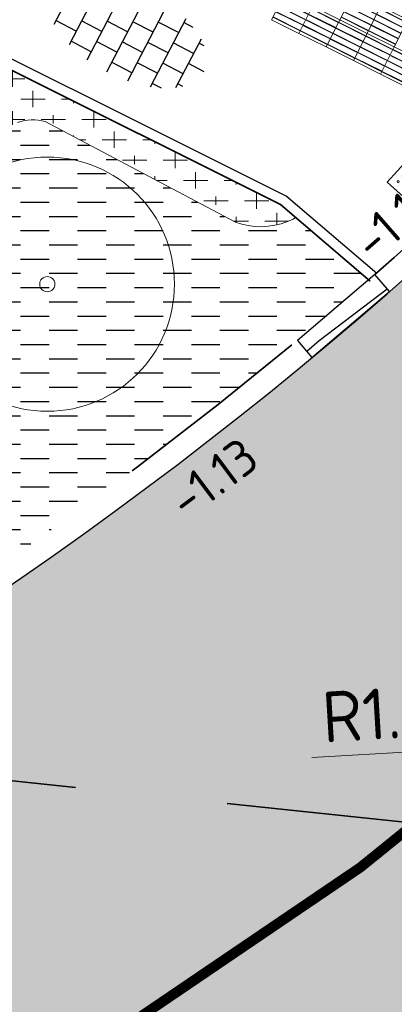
# Model space of a CAD drawing. Header units: metres. Extents: x -1 to 222837, y -2 to 853657.
# Tile 113 of 224: x 110927.39 to 110931.07, y 426769.7 to 426779.38. Entities that reach past the tile are written whole.
import ezdxf
from ezdxf.enums import TextEntityAlignment as Align

# ---------------------------------------------------------------- set-up
doc = ezdxf.new("R2010")
doc.units = ezdxf.units.M
doc.header["$XCLIPFRAME"] = 0
for name, pattern in [('1-1', [20, 10, -10]), ('AL-TEKENBLADGRENS', [11.5, 2.5, -1.5, 1, -1.5, 1, -1.5, 2.5]), ('VH-BUSHALTEBAND', [4, 2, -2]), ('VH-OPSLUITBAND_100X200', [16, 8, -2, 4, -2]), ('VH-TROTTOIRBAND_130-150', [15, 5, -2, 2, -2, 2, -2])]:
    doc.linetypes.add(name, pattern=pattern)
for name, color, linetype in [('A-Maatvoering', 30, 'Continuous'), ('Bestaande haag', 102, 'Continuous'), ('Verloopband', 7, 'Continuous'), ('X-REF', 7, 'Continuous')]:
    doc.layers.add(name, color=color, linetype=linetype)
for name, color, linetype, lineweight in [('A-TXT-T25', 7, 'Continuous', 25), ('B-ALG', 8, 'Continuous', 5), ('B-GRN-BOOM', 74, 'Continuous', 15), ('B-GV-GR-BOOM-S', 95, 'Continuous', 13), ('N-WE-GR-BOS-A', 42, 'Continuous', 18), ('N-WE-VH-KANTOPSLUITING_OPSLUITBAND_100X200-G VOETPAD', 150, 'VH-OPSLUITBAND_100X200', 35), ('N-WE-VH-KANTOPSLUITING_RIJWIELPADBAND-G', 7, 'Continuous', 25), ('N-WE-VH-KANTOPSLUITING_RWSBAND-G', 210, 'VH-TROTTOIRBAND_130-150', 35), ('N-WE-VH-KANTOPSLUITING_VERLAAGDE BAND', 30, 'VH-BUSHALTEBAND', 35), ('N-WE-VH-KANTOPSLUITING_VOORKANT RWS-BAND', 7, 'Continuous', 25), ('N-WE-VH-VERHARDING_ASFALT-A', 252, 'Continuous', 18), ('N-WE-VH-VERHARDING_TEGEL-S', 7, 'Continuous', 25), ('N-WE-VW-BLINDENGELEIDEROUTE-Geleidetegel_G', 30, 'Continuous', 18), ('N-WE-VW-BLINDENGELEIDEROUTE-noppentetegel_G', 30, 'Continuous', 18), ('N-WE-VW-MARKERING_LANGS-G', 7, 'Continuous', 35), ('X-XX-AL-HOOGTELABEL-T25', 7, 'Continuous', 25), ('X-XX-AL-TEKENBLADGRENS-G blad 2', 7, 'AL-TEKENBLADGRENS', 35)]:
    doc.layers.add(name, color=color, linetype=linetype, lineweight=lineweight)
doc.styles.add('NLCS-ISO', font='NLCS-ISO.ttf')
doc.styles.add('NLCS-ISO-ANNOTATIEF-T25', font='NLCS-ISO.ttf', dxfattribs={"height": 2.5})
doc.styles.add('NLCS-ISO-M1000-T25', font='NLCS-ISO.ttf')
doc.dimstyles.new('NLCS-ANNOTATIEF-T25-PIJL', dxfattribs={"dimtxt": 2.5, "dimasz": 2.5, "dimexe": 2, "dimexo": 2, "dimgap": 0.7, "dimtad": 1, "dimzin": 0, "dimdsep": 46, "dimtxsty": 'NLCS-ISO-ANNOTATIEF-T25', "dimcen": 0, "dimdle": 2, "dimclrd": 256, "dimclre": 256, "dimclrt": 256, "dimadec": 5, "dimazin": 0, "dimtfac": 1, "dimtofl": 0, "dimtmove": 1, "dimatfit": 0, "dimfxl": 2, "dimfxlon": 1, "dimtfillclr": 254, "dimtolj": 1, "dimtzin": 0, "dimlwd": 18, "dimlwe": 18, "dimarcsym": 0})
picture_1 = doc.add_image_def('image1.ecw', size_in_pixel=(400001, 250001))
picture_2 = doc.add_image_def('image2.ecw', size_in_pixel=(120000, 80000))

# ---------------------------------------------------------------- blocks, each defined once
blk = doc.blocks.new('SVH-TEGEL_300X300_DUN_HALFST-SO')
for p, q in [((-1.499999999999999, -2.866499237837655), (-1.499999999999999, 2.866499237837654)), ((1.110223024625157e-15, -2.972868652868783), (1.110223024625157e-15, 2.972868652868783)), ((1.500000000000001, -2.866499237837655), (1.500000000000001, 2.866499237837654)), ((-3.698147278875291, 2.25), (-2.999999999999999, 2.25)), ((-2.999999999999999, -2.520600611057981), (-2.999999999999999, 2.520600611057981)), ((-1.499999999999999, 2.25), (0, 2.25)), ((1.5, 2.25), (3, 2.25)), ((3, -2.520600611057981), (3, 2.520600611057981)), ((-4.885117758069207, 1.5), (-4.499999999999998, 1.5)), ((-4.499999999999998, -1.80215890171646), (-4.499999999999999, 1.80215890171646)), ((-2.999999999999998, 1.5), (-1.499999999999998, 1.5)), ((2.220446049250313e-15, 1.5), (1.500000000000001, 1.5)), ((3.000000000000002, 1.5), (4.500000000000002, 1.5)), ((4.500000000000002, -1.80215890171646), (4.5, 1.80215890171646)), ((-4.499999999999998, 0.7500000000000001), (-2.999999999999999, 0.7500000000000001)), ((-1.499999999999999, 0.7500000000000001), (1.110223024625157e-15, 0.7500000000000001)), ((1.500000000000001, 0.7500000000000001), (3, 0.7500000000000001)), ((4.500000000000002, 0.7500000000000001), (5.47514610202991, 0.7500000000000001)), ((-5.658165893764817, 0), (-4.5, 0)), ((-2.999999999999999, 0), (-1.499999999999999, 0)), ((0, 0), (1.500000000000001, 0)), ((3, 0), (4.500000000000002, 0)), ((-4.5, -0.7500000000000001), (-3, -0.7500000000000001)), ((-1.5, -0.7500000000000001), (0, -0.7500000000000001)), ((1.499999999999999, -0.7500000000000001), (3, -0.7500000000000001)), ((4.5, -0.7500000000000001), (5.47514610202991, -0.7500000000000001)), ((-4.885117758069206, -1.5), (-4.5, -1.5)), ((-2.999999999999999, -1.5), (-1.499999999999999, -1.5)), ((1.110223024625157e-15, -1.5), (1.500000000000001, -1.5)), ((3, -1.5), (4.500000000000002, -1.5)), ((-3.69814727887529, -2.25), (-2.999999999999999, -2.25)), ((-1.499999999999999, -2.25), (1.110223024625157e-15, -2.25)), ((1.500000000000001, -2.25), (3, -2.25))]:
    blk.add_line(p, q)
at = {"style": 'NLCS-ISO'}
blk.add_attdef('FORMAAT', text='', height=1.8, dxfattribs=at).set_placement((-5.758165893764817, 0), align=Align.MIDDLE_RIGHT)
blk.add_attdef('KLEUR', text='', height=1.8, dxfattribs=at).set_placement((5.57514610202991, 0), align=Align.MIDDLE_LEFT)
at = {"style": 'NLCS-ISO', "flags": 1}
blk.add_attdef('FUNCTIE', text='', height=1.8, dxfattribs=at).set_placement((0.1159930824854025, -3.584775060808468), align=Align.MIDDLE_CENTER)
blk = doc.blocks.new('SGR-BOOM_01')
at = {"layer": 'B-GRN-BOOM'}
for centre, radius in [((0, 0), 2.5), ((7.366995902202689e-12, -5.115907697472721e-12), 0.15)]:
    blk.add_circle(centre, radius, dxfattribs=at)
blk = doc.blocks.new('verloopband')
at = {"layer": 'Verloopband', "flags": 128}
blk.add_lwpolyline([(0, 0.07), (1, 0.07), (1, -0.1500000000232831), (0, -0.1500000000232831)], close=True, dxfattribs=at)
blk.add_lwpolyline([(0, -0.1186965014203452), (0.8408326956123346, -0.07123103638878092), (1, -0.07123103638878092)], dxfattribs=at)
blk = doc.blocks.new('*D478')
at = {"layer": 'A-Maatvoering', "linetype": 'Continuous', "lineweight": 18, "transparency": 16777216}
blk.add_line((110941.2412945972, 426777.0998079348), (110943.5287221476, 426775.8018960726), dxfattribs=at)
at = {"layer": 'A-Maatvoering', "transparency": 16777216}
blk.add_solid([(110943.5698473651, 426775.8743747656), (110943.4875969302, 426775.7294173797), (110943.9635943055, 426775.555144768)], dxfattribs=at)
at = {"layer": 'Defpoints', "color": 0, "transparency": 16777216}
for p in [(110915.6969040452, 426791.5939795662), (110943.9635943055, 426775.555144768)]:
    blk.add_point(p, dxfattribs=at)
at = {"layer": 'A-Maatvoering', "transparency": 16777216, "insert": (110942.3600383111, 426776.9134279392), "char_height": 0.5, "attachment_point": 5, "rotation": 330.42894092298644, "style": 'NLCS-ISO-ANNOTATIEF-T25'}
blk.add_mtext('\\A1;R32.50', dxfattribs=at)
blk = doc.blocks.new('*D1818')
at = {"layer": 'A-TXT-T25', "linetype": 'Continuous', "lineweight": 18, "transparency": 16777216}
blk.add_line((110930.2620038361, 426772.1246217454), (110932.4381071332, 426772.2549077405), dxfattribs=at)
at = {"layer": 'A-TXT-T25', "transparency": 16777216}
blk.add_solid([(110932.4331267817, 426772.3380921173), (110932.4430874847, 426772.1717233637), (110932.937213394, 426772.2847898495)], dxfattribs=at)
at = {"layer": 'Defpoints', "color": 0, "transparency": 16777216}
for p in [(110933.9354259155, 426772.3445540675), (110932.9372133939, 426772.2847898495)]:
    blk.add_point(p, dxfattribs=at)
at = {"layer": 'A-TXT-T25', "transparency": 16777216, "insert": (110931.0771943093, 426772.5641265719), "char_height": 0.5, "attachment_point": 5, "rotation": 3.4262791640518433, "style": 'NLCS-ISO-ANNOTATIEF-T25'}
blk.add_mtext('\\A1;R1.00', dxfattribs=at)
blk = doc.blocks.new('Noppentegel')
at = {"layer": 'N-WE-VW-BLINDENGELEIDEROUTE-noppentetegel_G', "transparency": 33554585, "flags": 128}
blk.add_lwpolyline([(0, 0.2999999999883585), (0.3000000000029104, 0.2999999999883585), (0.3000000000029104, 0), (0, 0)], close=True, dxfattribs=at)
at = {"layer": 'N-WE-VW-BLINDENGELEIDEROUTE-noppentetegel_G', "transparency": 33554585}
for centre in [(0.07499999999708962, 0.2249999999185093), (0.1499999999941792, 0.2249999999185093), (0.2249999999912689, 0.2249999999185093), (0.07499999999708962, 0.1499999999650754), (0.1499999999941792, 0.1499999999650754), (0.2249999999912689, 0.1499999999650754), (0.07499999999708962, 0.07500000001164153), (0.1499999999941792, 0.07500000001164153), (0.2249999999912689, 0.07500000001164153)]:
    blk.add_circle(centre, 0.01, dxfattribs=at)
blk = doc.blocks.new('Geleidetegel')
at = {"layer": 'N-WE-VW-BLINDENGELEIDEROUTE-Geleidetegel_G', "transparency": 33554585, "flags": 128}
for points in [[(0, 0.2999999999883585), (0.3000000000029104, 0.2999999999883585), (0.3000000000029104, 0), (0, 0)], [(0.03199999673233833, 0.2919999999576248), (0.02799999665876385, 0.2919999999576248), (0.0279999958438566, 0.007999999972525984), (0.03199999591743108, 0.007999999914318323)], [(0.09199999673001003, 0.2919999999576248), (0.08799999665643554, 0.2919999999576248), (0.08799999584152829, 0.007999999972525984), (0.09199999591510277, 0.007999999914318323)], [(0.1519999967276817, 0.2919999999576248), (0.1479999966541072, 0.2919999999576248), (0.1479999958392, 0.007999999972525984), (0.1519999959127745, 0.007999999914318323)], [(0.2119999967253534, 0.2919999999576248), (0.2079999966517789, 0.2919999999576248), (0.2079999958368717, 0.007999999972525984), (0.2119999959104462, 0.007999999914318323)], [(0.2719999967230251, 0.2919999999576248), (0.2679999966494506, 0.2919999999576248), (0.2679999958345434, 0.007999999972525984), (0.2719999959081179, 0.007999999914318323)]]:
    blk.add_lwpolyline(points, close=True, dxfattribs=at)

msp = doc.modelspace()

# ---------------------------------------------------------------- hatches: boundary and pattern name
at = {"layer": 'Bestaande haag', "transparency": 33554508}
h = msp.add_hatch(dxfattribs=at)
h.set_pattern_fill('AGW-GROND_ZAVEL', color=256, scale=0.7, style=0, pattern_type=2)
h.set_pattern_definition([(0, (111132.639495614, 426799.5666577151), (0.28, 0.14), [0.28, -0.28])])
h.paths.add_polyline_path([(110930.122776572, 426776.227080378), (110930.8211009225, 426776.8220230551), (110930.1040289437, 426777.4346096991), (110930.0782647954, 426777.4203540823), (110930.024, 426777.396), (110929.962044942, 426777.3744983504), (110929.8983749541, 426777.3587858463), (110929.833529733, 426777.3489956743), (110929.7680589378, 426777.3452108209), (110929.7025175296, 426777.3474633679), (110929.6374610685, 426777.3557342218), (110929.5734410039, 426777.369953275), (110929.511, 426777.39), (110927.641, 426778.379), (110927.6075686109, 426778.3875315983), (110927.5735511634, 426778.3932986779), (110927.5391758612, 426778.3962625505), (110927.5046733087, 426778.3964033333), (110927.4702749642, 426778.3937200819), (110927.4362115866, 426778.3882307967), (110927.4027116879, 426778.3799723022), (110927.37, 426778.369), (110927.339510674, 426778.3559667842), (110927.3101408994, 426778.3405758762), (110927.2820726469, 426778.3229226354), (110927.2554798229, 426778.3031164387), (110927.2305271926, 426778.2812800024), (110927.2073693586, 426778.2575486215), (110927.1861498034, 426778.2320693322), (110927.167, 426778.205), (110924.911, 426773.7420000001), (110924.8856238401, 426773.6890931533), (110924.8553063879, 426773.6388543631), (110924.8203253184, 426773.5917437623), (110924.7810010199, 426773.5481928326), (110924.7376936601, 426773.5086004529), (110924.6907998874, 426773.4733292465), (110924.6407491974, 426773.4427022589), (110924.588, 426773.417), (110924.5246891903, 426773.3938514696), (110924.4592198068, 426773.3777930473), (110924.3923832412, 426773.3690188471), (110924.3249874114, 426773.3676349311), (110924.2578469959, 426773.373658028), (110924.1917735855, 426773.3870153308), (110924.1275658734, 426773.407545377), (110924.066, 426773.435), (110922.196, 426774.198), (110920.619, 426774.366), (110920.5815101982, 426774.3685955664), (110920.5439522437, 426774.3673218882), (110920.5067244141, 426774.3621924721), (110920.4702214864, 426774.3532617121), (110920.4348305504, 426774.340624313), (110920.400926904, 426774.3244142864), (110920.3688700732, 426774.3048035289), (110920.339, 426774.282), (110920.3154537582, 426774.2601718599), (110920.2939173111, 426774.2363585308), (110920.2745573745, 426774.2107443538), (110920.2575238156, 426774.1835276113), (110920.242948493, 426774.1549189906), (110920.2309442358, 426774.1251399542), (110920.2216039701, 426774.0944210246), (110920.215, 426774.063), (110919.855, 426770.565), (110919.8441476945, 426770.5053987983), (110919.8282563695, 426770.4469390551), (110919.8074416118, 426770.3900459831), (110919.7818548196, 426770.3351333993), (110919.751682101, 426770.2826007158), (110919.7116731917, 426770.2249481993, 0.01059540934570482), (110921.2490074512, 426770.893542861), (110921.3410029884, 426770.6937008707, 0.06551175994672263)])
at = {"layer": 'N-WE-GR-BOS-A', "transparency": 33554559}
h = msp.add_hatch(dxfattribs=at)
h.set_pattern_fill('AGR-BOSPLANTSOEN', color=102, scale=0.2, style=0, pattern_type=2)
h.set_pattern_definition([(0, (0, 0), (0.2, 0.2), [0.24, -0.16]), (90, (0.12, -0.08000000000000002), (-0.8, 4.898587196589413e-17), [0.16, -0.24]), (90, (0.3200000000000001, 0.12), (-0.8, 4.898587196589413e-17), [0.16, -0.24]), (90, (0.52, -0.04000000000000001), (-0.8, 4.898587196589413e-17), [0.08000000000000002, -0.3200000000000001]), (90, (0.7200000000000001, 0.16), (-0.8, 4.898587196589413e-17), [0.08000000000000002, -0.3200000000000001])])
edge = h.paths.add_edge_path()
edge.add_line((110920.9109086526, 426774.3349025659), (110922.1960000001, 426774.198))
edge.add_line((110922.1960000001, 426774.198), (110924.0660000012, 426773.4349999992))
edge.add_line((110924.0660000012, 426773.4349999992), (110924.127565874, 426773.4075453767))
edge.add_line((110924.127565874, 426773.4075453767), (110924.1917735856, 426773.3870153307))
edge.add_line((110924.1917735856, 426773.3870153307), (110924.2578469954, 426773.373658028))
edge.add_line((110924.2578469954, 426773.373658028), (110924.3249874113, 426773.3676349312))
edge.add_line((110924.3249874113, 426773.3676349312), (110924.3923832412, 426773.3690188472))
edge.add_line((110924.3923832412, 426773.3690188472), (110924.4592198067, 426773.3777930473))
edge.add_line((110924.4592198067, 426773.3777930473), (110924.52468919, 426773.3938514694))
edge.add_line((110924.52468919, 426773.3938514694), (110924.5880000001, 426773.4169999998))
edge.add_line((110924.5880000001, 426773.4169999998), (110924.6407491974, 426773.4427022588))
edge.add_line((110924.6407491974, 426773.4427022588), (110924.6907998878, 426773.4733292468))
edge.add_line((110924.6907998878, 426773.4733292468), (110924.7376936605, 426773.5086004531))
edge.add_line((110924.7376936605, 426773.5086004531), (110924.7810010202, 426773.548192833))
edge.add_line((110924.7810010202, 426773.548192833), (110924.8203253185, 426773.5917437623))
edge.add_line((110924.8203253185, 426773.5917437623), (110924.8553063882, 426773.6388543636))
edge.add_line((110924.8553063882, 426773.6388543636), (110924.8856238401, 426773.6890931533))
edge.add_line((110924.8856238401, 426773.6890931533), (110924.9110000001, 426773.7420000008))
edge.add_line((110924.9110000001, 426773.7420000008), (110927.1670000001, 426778.2050000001))
edge.add_line((110927.1670000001, 426778.2050000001), (110927.1861498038, 426778.2320693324))
edge.add_line((110927.1861498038, 426778.2320693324), (110927.2073693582, 426778.2575486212))
edge.add_line((110927.2073693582, 426778.2575486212), (110927.2305271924, 426778.2812800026))
edge.add_line((110927.2305271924, 426778.2812800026), (110927.2554798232, 426778.3031164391))
edge.add_line((110927.2554798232, 426778.3031164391), (110927.2820726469, 426778.322922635))
edge.add_line((110927.2820726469, 426778.322922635), (110927.3101408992, 426778.3405758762))
edge.add_line((110927.3101408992, 426778.3405758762), (110927.3395106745, 426778.3559667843))
edge.add_line((110927.3395106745, 426778.3559667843), (110927.3699999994, 426778.3689999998))
edge.add_line((110927.3699999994, 426778.3689999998), (110927.4027116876, 426778.3799723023))
edge.add_line((110927.4027116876, 426778.3799723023), (110927.4362115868, 426778.3882307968))
edge.add_line((110927.4362115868, 426778.3882307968), (110927.4702749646, 426778.3937200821))
edge.add_line((110927.4702749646, 426778.3937200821), (110927.5046733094, 426778.3964033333))
edge.add_line((110927.5046733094, 426778.3964033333), (110927.5391758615, 426778.3962625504))
edge.add_line((110927.5391758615, 426778.3962625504), (110927.5735511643, 426778.3932986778))
edge.add_line((110927.5735511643, 426778.3932986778), (110927.6075686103, 426778.3875315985))
edge.add_line((110927.6075686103, 426778.3875315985), (110927.6410000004, 426778.379))
edge.add_line((110927.6410000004, 426778.379), (110929.5110000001, 426777.39))
edge.add_line((110929.5110000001, 426777.39), (110929.5734410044, 426777.369953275))
edge.add_line((110929.5734410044, 426777.369953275), (110929.6374610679, 426777.355734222))
edge.add_line((110929.6374610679, 426777.355734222), (110929.7025175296, 426777.3474633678))
edge.add_line((110929.7025175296, 426777.3474633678), (110929.7680589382, 426777.3452108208))
edge.add_line((110929.7680589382, 426777.3452108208), (110929.8335297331, 426777.3489956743))
edge.add_line((110929.8335297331, 426777.3489956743), (110929.8983749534, 426777.3587858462))
edge.add_line((110929.8983749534, 426777.3587858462), (110929.9620449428, 426777.3744983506))
edge.add_line((110929.9620449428, 426777.3744983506), (110930.024, 426777.3960000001))
edge.add_line((110930.024, 426777.3960000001), (110930.0782647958, 426777.4203540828))
edge.add_line((110930.0782647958, 426777.4203540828), (110930.1040289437, 426777.4346096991))
edge.add_line((110930.1040289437, 426777.4346096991), (110929.9544739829, 426777.5623728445))
edge.add_line((110929.9544739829, 426777.5623728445), (110928.0701099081, 426778.5046306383))
edge.add_line((110928.0701099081, 426778.5046306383), (110925.7312678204, 426779.6741457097))
edge.add_line((110925.7312678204, 426779.6741457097), (110924.2296256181, 426776.6711027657))
edge.add_arc((110920.3375484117, 426778.6747177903), 4.377526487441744, 277.52611845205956, 332.7608966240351, ccw=False)
at = {"layer": 'N-WE-VH-VERHARDING_ASFALT-A', "transparency": 33554559}
h = msp.add_hatch(dxfattribs=at)
h.set_pattern_fill('AVH-ASFALT_LAAG2-D', color=256, scale=20, style=0, pattern_type=2)
h.set_pattern_definition([(45, (107770.7087578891, 433861.1106310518), (-0.2828427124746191, 0.2828427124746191), []), (45, (107770.9487578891, 433861.1106310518), (-0.2828427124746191, 0.2828427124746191), [0.2, -0.1])])
edge = h.paths.add_edge_path(flags=16)
edge.add_arc((110933.935425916, 426772.3445540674), 1.000000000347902, 132.0471746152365, 220.5872516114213, ccw=False)
edge.add_arc((110907.6480426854, 426801.4913545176), 38.24999991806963, 312.0471745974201, 314.0851033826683)
edge.add_line((110934.2595645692, 426774.0161038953), (110936.1653841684, 426772.3879833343))
edge.add_arc((110912.4839661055, 426796.2332096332), 33.60661212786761, 311.90637097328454, 314.80252164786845, ccw=False)
edge.add_arc((110934.2608328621, 426771.9647242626), 1.000000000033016, 220.5872516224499, 312.0288069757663, ccw=False)
edge.add_line((110933.5014167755, 426771.3141190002), (110933.176009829, 426771.6939488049))
edge = h.paths.add_edge_path(flags=16)
edge.add_arc((110950.2378692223, 426767.3581489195), 16.35818309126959, 138.3101680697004, 144.1085798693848, ccw=False)
edge.add_arc((110907.428905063, 426801.6063786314), 38.49726385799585, 322.6259814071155, 323.6867986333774)
edge.add_arc((110907.4289048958, 426801.6063787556), 38.49726406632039, 323.6867986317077, 334.7522829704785)
edge.add_arc((110992.5013393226, 426761.6303204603), 55.49962880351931, 139.6015520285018, 154.8854003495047, ccw=False)
edge.add_line((110950.2352715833, 426797.5995894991), (110951.0373530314, 426797.2752556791))
edge.add_arc((110978.9599875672, 426779.2145203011), 33.25452874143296, 147.1046682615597, 154.9795010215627)
edge.add_line((110948.8261792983, 426793.279273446), (110944.5100826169, 426784.1203296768))
edge.add_arc((110907.5065433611, 426801.5675645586), 40.91048670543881, 323.59550427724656, 334.75603867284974, ccw=False)
edge.add_arc((110941.6354499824, 426775.8821824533), 1.849711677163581, 130.5376090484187, 155.5322239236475)
edge.add_arc((110908.6279139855, 426802.7130900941), 40.75000000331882, 319.85884266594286, 320.23600462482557, ccw=False)
edge.add_arc((110929.1474696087, 426785.2588246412), 13.81183457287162, 318.895456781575, 320.33449219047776, ccw=False)
edge.add_arc((110899.8690375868, 426810.3240201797), 52.35344952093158, 318.1053635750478, 319.2913697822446, ccw=False)
edge.add_line((110938.8395873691, 426775.364330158), (110936.985623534, 426776.9481509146))
h.paths.add_polyline_path([(110936.7610990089, 426776.6788313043), (110936.9888332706, 426776.9454088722), (110938.8395873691, 426775.3643301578), (110938.2437912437, 426774.6695665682), (110937.860434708, 426774.2323489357), (110937.2862801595, 426773.5913490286), (110936.6119732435, 426772.8588762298), (110936.1653841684, 426772.3879833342), (110934.2595645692, 426774.0161038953), (110934.8305540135, 426774.5746104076), (110935.3266656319, 426775.0820236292), (110935.848838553, 426775.6657495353), (110936.2701475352, 426776.1090877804)], flags=16)
edge = h.paths.add_edge_path(flags=16)
edge.add_arc((110914.5709168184, 426763.2710903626), 0.7578633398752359, 271.3991664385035, 366.139555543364)
edge.add_arc((110914.5747305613, 426763.264564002), 0.7548009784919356, 6.663089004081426, 98.6053413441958)
edge.add_arc((110906.1135435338, 426817.218062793), 53.85813632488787, 271.51314541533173, 278.9170513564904, ccw=False)
edge.add_line((110907.535737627, 426763.3787071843), (110907.4867027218, 426763.3774342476))
edge.add_line((110907.4867027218, 426763.3774342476), (110907.4679700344, 426763.3769807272))
edge.add_arc((110907.4729725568, 426763.1703512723), 0.2066900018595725, 91.38686636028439, 177.9510740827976)
edge.add_line((110907.2664146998, 426763.1777410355), (110907.2650471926, 426763.1395166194))
edge.add_arc((110907.4716050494, 426763.1321268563), 0.2066900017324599, 177.9510741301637, 262.7748640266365)
edge.add_line((110907.4456099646, 426762.9270780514), (110907.942974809, 426762.8640245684))
edge.add_arc((110913.5346777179, 426805.6965824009), 43.19600851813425, 262.5622161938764, 271.3991664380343)
edge = h.paths.add_edge_path()
edge.add_line((110940.3876651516, 426770.4606808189), (110942.929, 426775.478))
edge.add_line((110942.929, 426775.478), (110946.233, 426782.009))
edge.add_line((110946.233, 426782.009), (110950.625, 426790.714))
edge.add_line((110950.625, 426790.714), (110950.6843313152, 426790.8306951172))
edge.add_line((110950.6843313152, 426790.8306951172), (110950.7450006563, 426790.9467002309))
edge.add_line((110950.7450006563, 426790.9467002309), (110950.807, 426791.062))
edge.add_line((110950.807, 426791.062), (110950.8700344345, 426791.176067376))
edge.add_line((110950.8700344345, 426791.176067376), (110950.9343705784, 426791.2894056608))
edge.add_line((110950.9343705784, 426791.2894056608), (110951, 426791.402))
edge.add_line((110951, 426791.402), (110951.551, 426792.233))
edge.add_line((110951.551, 426792.233), (110953.363, 426794.98))
edge.add_line((110953.363, 426794.98), (110953.5449274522, 426795.260853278))
edge.add_line((110953.5449274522, 426795.260853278), (110953.7229388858, 426795.5442048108))
edge.add_line((110953.7229388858, 426795.5442048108), (110953.897, 426795.83))
edge.add_line((110953.897, 426795.83), (110954.0276924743, 426796.0506306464))
edge.add_line((110954.0276924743, 426796.0506306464), (110952.1897721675, 426796.8040623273))
edge.add_line((110952.1897721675, 426796.8040623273), (110946.6135069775, 426799.0899801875))
edge.add_arc((110991.2397945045, 426765.2596024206), 55.99999998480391, 142.8348950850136, 154.3411305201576)
edge.add_arc((110904.7065372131, 426806.828766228), 40.00000000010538, 271.48747805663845, 334.34113051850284, ccw=False)
edge.add_line((110905.7448761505, 426766.8422453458), (110905.0283095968, 426760.0377551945))
edge.add_line((110905.0283095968, 426760.0377551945), (110912.2932183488, 426759.2727029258))
edge.add_line((110912.2932183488, 426759.2727029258), (110912.8173308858, 426759.2217992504))
edge.add_arc((110915.6969040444, 426791.5939795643), 32.49999999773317, 264.9167992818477, 277.0790583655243)
edge.add_line((110919.7021640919, 426759.3417255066), (110921.888224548, 426759.6891593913))
edge.add_arc((110923.7932462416, 426749.8722916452), 9.99999999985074, 30.933148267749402, 100.9820916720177, ccw=False)
edge.add_line((110932.3709227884, 426755.0126676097), (110932.5822879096, 426754.6599654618))
edge.add_line((110932.5822879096, 426754.6599654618), (110932.5827160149, 426754.6602008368))
edge.add_line((110932.5827160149, 426754.6602008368), (110937.8436514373, 426757.5526965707))
edge.add_line((110937.8436514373, 426757.5526965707), (110936.3935449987, 426759.9724697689))
edge.add_arc((110941.5401509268, 426763.0566953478), 6.000000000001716, 132.1638585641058, 210.9331482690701, ccw=False)
edge.add_arc((110915.6969040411, 426791.5939795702), 32.50000000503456, 312.1638585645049, 319.4391433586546)
edge = h.paths.add_edge_path(flags=0)
edge.add_arc((110914.5747309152, 426763.2645609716), 0.7548009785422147, 6.663320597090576, 98.65131532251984)
edge.add_arc((110906.1135428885, 426817.2180626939), 53.85813632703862, 278.9164076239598, 278.9170520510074)
edge.add_arc((110914.5747305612, 426763.2645640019), 0.7548009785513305, 6.663089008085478, 98.60534134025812, ccw=False)
edge = h.paths.add_edge_path(flags=0)
edge.add_arc((110914.5443290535, 426763.2625727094), 0.5477775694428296, 7.875633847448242, 99.66476125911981)
edge.add_arc((110907.5759034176, 426802.279098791), 39.08616864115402, 280.1328326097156, 280.1330936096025)
edge.add_arc((110914.54432885, 426763.2625741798), 0.5477775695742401, 7.8754785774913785, 99.64614330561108, ccw=False)

# ---------------------------------------------------------------- linework, layer by layer
at = {"layer": 'B-ALG'}
msp.add_lwpolyline([(110930.1040289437, 426777.4346096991), (110930.0782647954, 426777.4203540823), (110930.024, 426777.396), (110929.962044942, 426777.3744983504), (110929.8983749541, 426777.3587858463), (110929.833529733, 426777.3489956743), (110929.7680589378, 426777.3452108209), (110929.7025175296, 426777.3474633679), (110929.6374610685, 426777.3557342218), (110929.5734410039, 426777.369953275), (110929.511, 426777.39), (110927.641, 426778.379), (110927.6075686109, 426778.3875315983), (110927.5735511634, 426778.3932986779), (110927.5391758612, 426778.3962625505), (110927.5046733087, 426778.3964033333), (110927.4702749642, 426778.3937200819), (110927.4362115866, 426778.3882307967), (110927.4027116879, 426778.3799723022), (110927.37, 426778.369)], dxfattribs=at)
at = {"layer": 'N-WE-VH-KANTOPSLUITING_OPSLUITBAND_100X200-G VOETPAD', "flags": 128}
msp.add_lwpolyline([(110930.837543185, 426776.8079766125), (110929.9544739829, 426777.5623728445), (110925.7312678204, 426779.6741457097)], dxfattribs=at)
at = {"layer": 'N-WE-VH-KANTOPSLUITING_RIJWIELPADBAND-G', "flags": 128}
msp.add_lwpolyline([(110930.9024971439, 426776.8840093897), (110930.0101326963, 426777.6463464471), (110925.7759920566, 426779.7635869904)], dxfattribs=at)
at = {"layer": 'N-WE-VH-KANTOPSLUITING_RWSBAND-G', "flags": 128}
msp.add_lwpolyline([(110844.5228132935, 426773.1666206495), (110847.5285249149, 426772.850095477), (110900.5404259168, 426767.2675236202, 0.2021933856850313), (110930.1227765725, 426776.2270803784, 0.2021933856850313)], format="xyb", dxfattribs=at)
at = {"layer": 'N-WE-VH-KANTOPSLUITING_VERLAAGDE BAND', "flags": 128}
msp.add_lwpolyline([(110930.8829913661, 426776.8747510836, 0.02537656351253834), (110933.7833978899, 426779.6813064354, 0.0224380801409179)], format="xyb", dxfattribs=at)
at = {"layer": 'N-WE-VH-KANTOPSLUITING_VOORKANT RWS-BAND', "flags": 128}
msp.add_lwpolyline([(110847.505484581, 426772.6313052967), (110900.5173855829, 426767.0487334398, 0.3169914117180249), (110940.76206109, 426789.5082813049, -0.3166094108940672), (110997.0272651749, 426820.9597387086), (111007.4046374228, 426819.881487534), (111027.4728877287, 426817.7963147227), (111088.0290449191, 426811.504283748, -0.103316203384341), (111116.0715901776, 426802.5389698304, -0.00847983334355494), (111118.1669842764, 426801.3048681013, -0.02916584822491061), (111124.322506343, 426797.1572502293, -0.111467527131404), (111143.6688833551, 426772.0344064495), (111148.6442288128, 426761.3052075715), (111155.0360785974, 426750.4923120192), (111159.5906797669, 426740.6704369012), (111167.1635922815, 426724.3396544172), (111170.9843181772, 426716.1003616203), (111194.9635996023, 426664.3896851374), (111198.9736244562, 426655.7421742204), (111206.8488803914, 426638.7593962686, 0.06069806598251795), (111213.6255631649, 426627.8403952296, 0.02984732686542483), (111217.9875947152, 426622.4096953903, 0.06069806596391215), (111227.1879314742, 426613.4374149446), (111238.6806428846, 426604.6715183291)], format="xyb", dxfattribs=at)
at = {"layer": 'N-WE-VW-MARKERING_LANGS-G', "linetype": '1-1', "ltscale": 0.5, "flags": 128}
msp.add_lwpolyline([(110933.2656836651, 426773.08714771, 0.09999999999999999, 0.09999999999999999, -0.1260074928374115), (110916.072798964, 426764.3325978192, 0.09999999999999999, 0.09999999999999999, -0.008248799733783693), (110914.8163774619, 426764.0729518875, 0, 0, 0)], format="xyseb", dxfattribs=at)
at = {"layer": 'N-WE-VW-MARKERING_LANGS-G', "linetype": '1-1', "ltscale": 0.5, "const_width": 0.09999999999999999, "flags": 128}
msp.add_lwpolyline([(110934.9303370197, 426771.2219159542, -0.1657114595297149), (110916.4654349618, 426762.6612397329, -1.591063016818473e-05), (110916.4634383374, 426762.6610279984, -0.01192654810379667), (110914.9636260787, 426762.5381179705, -0.01192654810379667)], format="xyb", dxfattribs=at)
at = {"layer": 'X-XX-AL-TEKENBLADGRENS-G blad 2', "color": 4, "flags": 128}
msp.add_lwpolyline([(110949.8182987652, 426769.5281726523), (110925.0507301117, 426772.1363932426), (110926.3936782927, 426784.8889807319), (110951.1612469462, 426782.2807601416)], close=True, dxfattribs=at)

# ---------------------------------------------------------------- block references
at = {"layer": 'B-GV-GR-BOOM-S', "xscale": 0.5, "yscale": 0.5, "zscale": 0.5}
msp.add_blockref('SGR-BOOM_01', (110927.662, 426776.7800000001, -0.7050000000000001), dxfattribs=at)
at = {"layer": 'N-WE-VH-VERHARDING_TEGEL-S', "xscale": 0.15, "yscale": 0.15, "zscale": 0.15, "rotation": 152.5222187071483}
msp.add_blockref('SVH-TEGEL_300X300_DUN_HALFST-SO', (110928.4499340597, 426779.2609095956), dxfattribs=at)
at = {"layer": 'N-WE-VW-BLINDENGELEIDEROUTE-Geleidetegel_G', "xscale": -1, "rotation": 243.4331061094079}
for p in [(110929.8665383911, 426779.3804323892), (110930.5373587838, 426779.3804108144), (110930.1348622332, 426779.2462596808), (110930.805682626, 426779.2462381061), (110930.4031860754, 426779.1120869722), (110930.6715099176, 426778.9779142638), (110930.9398337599, 426778.8437415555)]:
    msp.add_blockref('Geleidetegel', p, dxfattribs=at)
at = {"layer": 'N-WE-VW-BLINDENGELEIDEROUTE-noppentetegel_G', "xscale": -1, "rotation": 227.9837966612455}
msp.add_blockref('Noppentegel', (110931.0050155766, 426777.7822109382), dxfattribs=at)
at = {"layer": 'Verloopband', "xscale": -1, "rotation": 40.42958677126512}
msp.add_blockref('verloopband', (110930.9283872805, 426776.8214668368), dxfattribs=at)

# ---------------------------------------------------------------- texts
at = {"layer": 'X-XX-AL-HOOGTELABEL-T25', "attachment_point": 1, "style": 'NLCS-ISO-M1000-T25'}
for insert, char_height, rotation in [((110930.6310882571, 426777.2615630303), 0.3599999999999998, 41.16822528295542), ((110928.8174323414, 426774.7417432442), 0.3599999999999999, 36.74460921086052)]:
    msp.add_mtext_dynamic_manual_height_columns('\\pt0.72;-1.13', width=2.935624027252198, gutter_width=2.5, heights=[0], dxfattribs=dict(at, insert=insert, char_height=char_height, rotation=rotation))

# ---------------------------------------------------------------- dimensions: what is measured, and where the dimension line sits
at = {"layer": 'A-Maatvoering'}
dim = msp.add_radius_dim(center=(110915.6969040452, 426791.5939795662, -0.01), mpoint=(110943.9635943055, 426775.555144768, -0.01), dimstyle='NLCS-ANNOTATIEF-T25-PIJL', dxfattribs=at)
dim.commit()
dim.dimension.update_dxf_attribs({"geometry": '*D478', "text_midpoint": (110942.1675722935, 426776.5742276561, -0.01), "dimtype": 164})
at = {"layer": 'A-TXT-T25'}
dim = msp.add_radius_dim(center=(110933.9354259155, 426772.3445540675, -0.1), mpoint=(110932.9372133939, 426772.2847898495, -0.1), dimstyle='NLCS-ANNOTATIEF-T25-PIJL', dxfattribs=at)
dim.commit()
dim.dimension.update_dxf_attribs({"geometry": '*D1818', "text_midpoint": (110931.0771943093, 426772.5641265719, -0.1)})

# ---------------------------------------------------------------- pictures from other files: only their frames are drawn
at = {"layer": 'X-REF'}
image = msp.add_image(picture_1, insert=(100000.0001220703, 424999.9000854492), size_in_units=(39999.999999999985, 25000.03749990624), dxfattribs=at)
image.set_boundary_path([(93497.82547057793, 208977.5368132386), (156894.5072804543, 250000.5)])
image = msp.add_image(picture_2, insert=(109499.5231476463, 424999.9595134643), size_in_units=(6001.861758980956, 4001.241172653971), dxfattribs=at)
image.dxf.flags = 7

doc.saveas('drawing.dxf')
